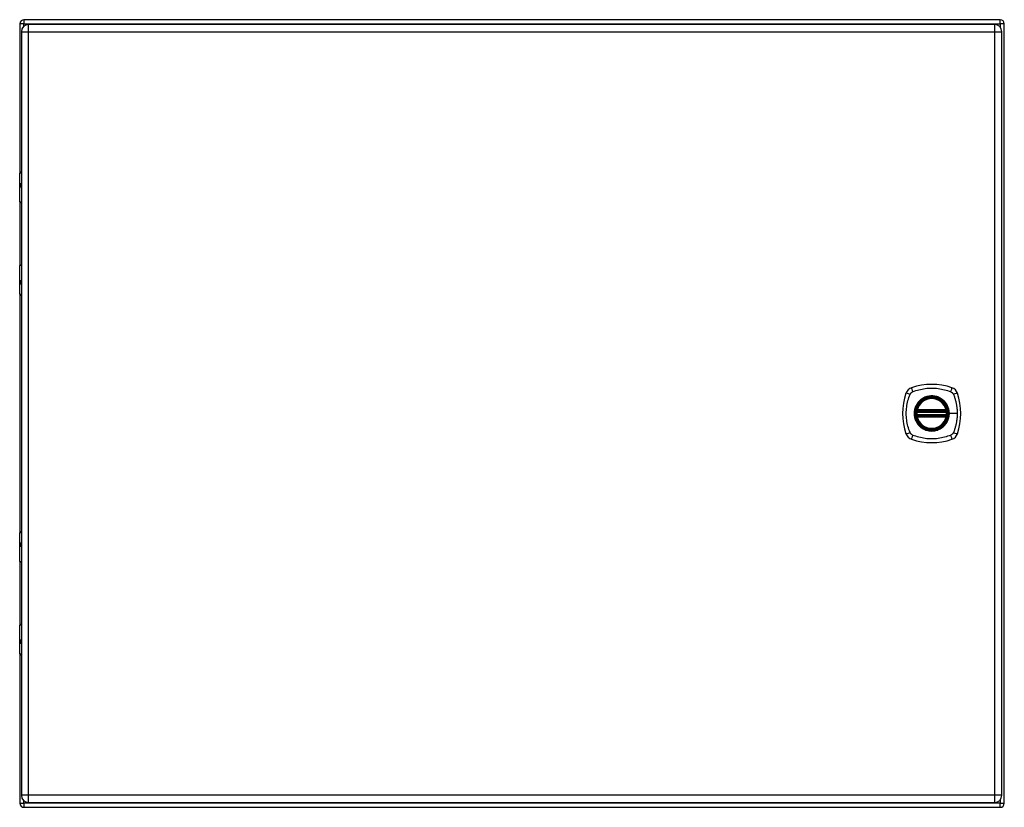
# Model space of a CAD drawing. Header units: inches. Extents: x 14 to 135, y 10 to 87.
# Tile 4 of 5: x 64 to 84, y 41 to 57. Entities that reach past the tile are written whole.
import ezdxf

# ---------------------------------------------------------------- set-up
doc = ezdxf.new("R2010")
doc.units = ezdxf.units.IN
doc.header["$MEASUREMENT"] = 0
doc.layers.add('Visible Edges(ANSI)', color=7, linetype='Continuous', lineweight=25)
doc.layers.add('Visible Tangent Edges(ANSI)', color=7, linetype='Continuous', lineweight=25)

msp = doc.modelspace()

# ---------------------------------------------------------------- linework, layer by layer
at = {"layer": 'Visible Edges(ANSI)'}
for p, q in [((63.803, 56.922), (63.803, 53.898)), ((83.719, 57.006), (63.887, 57.006)), ((83.606, 56.908), (63.98, 56.908)), ((83.803, 41.09), (83.803, 56.922)), ((63.834, 56.762), (63.834, 41.251)), ((83.752, 41.251), (83.752, 56.762)), ((63.8, 53.304), (63.8, 53.888)), ((63.82, 53.908), (63.834, 53.908)), ((63.834, 53.664), (63.831, 53.664)), ((63.831, 53.621), (63.834, 53.621)), ((63.803, 53.295), (63.803, 52.021)), ((63.834, 53.288), (63.816, 53.288)), ((63.8, 51.428), (63.8, 52.012)), ((63.816, 52.028), (63.834, 52.028)), ((63.834, 51.695), (63.831, 51.695)), ((63.831, 51.652), (63.834, 51.652)), ((63.803, 51.417), (63.803, 46.595)), ((63.834, 51.408), (63.82, 51.408)), ((82.032, 49.046), (82.625, 49.046)), ((82.036, 49.066), (82.621, 49.066)), ((82.625, 48.968), (82.032, 48.968)), ((82.621, 48.948), (82.036, 48.948)), ((63.8, 46.001), (63.8, 46.585)), ((63.82, 46.605), (63.834, 46.605)), ((63.834, 46.361), (63.831, 46.361)), ((63.831, 46.318), (63.834, 46.318)), ((63.803, 45.992), (63.803, 44.718)), ((63.834, 45.985), (63.816, 45.985)), ((63.8, 44.125), (63.8, 44.709)), ((63.816, 44.725), (63.834, 44.725)), ((63.834, 44.392), (63.831, 44.392)), ((63.831, 44.349), (63.834, 44.349)), ((63.803, 44.114), (63.803, 41.09)), ((63.834, 44.105), (63.82, 44.105)), ((63.887, 41.006), (83.719, 41.006)), ((63.98, 41.105), (83.606, 41.105))]:
    msp.add_line(p, q, dxfattribs=at)
at = {"layer": 'Visible Edges(ANSI)', "flags": 128}
for points in [[(82.02, 49.06), (82.02, 49.06), (82.02, 49.06), (82.02, 49.06), (82.02, 49.059), (82.02, 49.059), (82.02, 49.058), (82.02, 49.058), (82.019, 49.057), (82.019, 49.056), (82.019, 49.055), (82.019, 49.054), (82.019, 49.053), (82.019, 49.052), (82.019, 49.05), (82.018, 49.049), (82.018, 49.048), (82.018, 49.046), (82.018, 49.045), (82.018, 49.043), (82.017, 49.042), (82.017, 49.04), (82.017, 49.039), (82.017, 49.037), (82.017, 49.036)], [(82.64, 49.036), (82.64, 49.037), (82.64, 49.039), (82.64, 49.04), (82.639, 49.042), (82.639, 49.043), (82.639, 49.045), (82.639, 49.046), (82.639, 49.048), (82.639, 49.049), (82.638, 49.05), (82.638, 49.052), (82.638, 49.053), (82.638, 49.054), (82.638, 49.055), (82.638, 49.056), (82.637, 49.057), (82.637, 49.058), (82.637, 49.058), (82.637, 49.059), (82.637, 49.059), (82.637, 49.06), (82.637, 49.06), (82.637, 49.06), (82.637, 49.06)], [(82.017, 48.978), (82.017, 48.977), (82.017, 48.975), (82.017, 48.974), (82.017, 48.972), (82.018, 48.97), (82.018, 48.969), (82.018, 48.967), (82.018, 48.966), (82.018, 48.965), (82.019, 48.963), (82.019, 48.962), (82.019, 48.961), (82.019, 48.96), (82.019, 48.959), (82.019, 48.958), (82.019, 48.957), (82.02, 48.956), (82.02, 48.956), (82.02, 48.955), (82.02, 48.955), (82.02, 48.954), (82.02, 48.954), (82.02, 48.954), (82.02, 48.954)], [(82.637, 48.954), (82.637, 48.954), (82.637, 48.954), (82.637, 48.954), (82.637, 48.955), (82.637, 48.955), (82.637, 48.956), (82.637, 48.956), (82.637, 48.957), (82.638, 48.958), (82.638, 48.959), (82.638, 48.96), (82.638, 48.961), (82.638, 48.962), (82.638, 48.963), (82.639, 48.965), (82.639, 48.966), (82.639, 48.967), (82.639, 48.969), (82.639, 48.97), (82.639, 48.972), (82.64, 48.974), (82.64, 48.975), (82.64, 48.977), (82.64, 48.978)]]:
    msp.add_lwpolyline(points, dxfattribs=at)
at = {"layer": 'Visible Edges(ANSI)'}
for radius in [0.32, 0.315]:
    msp.add_circle((82.328, 49.007), radius, dxfattribs=at)
for centre, radius, start, end in [((63.887, 56.922), 0.084, 90, 180), ((63.98, 56.762), 0.146, 90, 180), ((83.606, 56.762), 0.146, 0, 90), ((83.719, 56.922), 0.084, 0, 90), ((63.82, 53.888), 0.0197, 90, 180), ((63.816, 53.304), 0.0157, 180, 270), ((63.816, 52.012), 0.0157, 90, 180), ((63.82, 51.428), 0.0197, 180, 270), ((83.017, 49.007), 1.28, 161.2278, 198.7722), ((81.974, 49.362), 0.177, 108.7722, 161.2278), ((82.328, 48.318), 1.28, 71.2278, 108.7722), ((82.683, 49.362), 0.177, 18.7722, 71.2278), ((81.639, 49.007), 1.28, 341.2278, 18.7722), ((82.328, 49.007), 0.313, 13.6344, 166.3656), ((82.328, 49.007), 0.313, 174.7499, 185.2501), ((82.328, 49.007), 0.313, 166.3656, 170.216), ((82.032, 49.058), 0.0118, 170.216, 270), ((82.036, 49.078), 0.0118, 166.3656, 270), ((82.621, 49.078), 0.0118, 270, 13.6344), ((82.625, 49.058), 0.0118, 270, 9.784), ((82.328, 49.007), 0.313, 9.784, 13.6344), ((82.328, 49.007), 0.313, 354.7499, 5.2501), ((82.032, 48.956), 0.0118, 90, 189.784), ((82.328, 49.007), 0.313, 189.784, 193.6344), ((82.036, 48.936), 0.0118, 90, 193.6344), ((82.328, 49.007), 0.313, 193.6344, 346.3656), ((82.621, 48.936), 0.0118, 346.3656, 90), ((82.625, 48.956), 0.0118, 350.216, 90), ((82.328, 49.007), 0.313, 346.3656, 350.216), ((81.974, 48.652), 0.177, 198.7722, 251.2278), ((82.328, 49.696), 1.28, 251.2278, 288.7722), ((82.683, 48.652), 0.177, 288.7722, 341.2278), ((63.82, 46.585), 0.0197, 90, 180), ((63.816, 46.001), 0.0157, 180, 270), ((63.816, 44.709), 0.0157, 90, 180), ((63.82, 44.125), 0.0197, 180, 270), ((63.98, 41.251), 0.146, 180, 270), ((83.606, 41.251), 0.146, 270, 0), ((63.887, 41.09), 0.084, 180, 270), ((83.719, 41.09), 0.084, 270, 0)]:
    msp.add_arc(centre, radius, start, end, dxfattribs=at)
at = {"layer": 'Visible Tangent Edges(ANSI)'}
for p, q in [((63.887, 56.922), (63.803, 56.922)), ((63.887, 57.006), (63.887, 56.922)), ((63.887, 56.922), (83.719, 56.922)), ((63.887, 56.874), (63.887, 56.922)), ((63.98, 56.762), (63.98, 56.908)), ((83.606, 56.908), (83.606, 56.762)), ((83.719, 56.922), (83.719, 57.006)), ((83.719, 56.922), (83.719, 56.855)), ((83.803, 56.922), (83.719, 56.922)), ((63.834, 56.762), (63.98, 56.762)), ((63.98, 56.762), (83.606, 56.762)), ((63.98, 41.251), (63.98, 56.762)), ((83.606, 56.762), (83.752, 56.762)), ((83.606, 56.762), (83.606, 41.251)), ((63.834, 53.888), (63.8, 53.888)), ((63.823, 53.674), (63.834, 53.674)), ((63.834, 53.611), (63.823, 53.611)), ((63.8, 53.304), (63.834, 53.304)), ((63.834, 52.012), (63.8, 52.012)), ((63.823, 51.705), (63.834, 51.705)), ((63.834, 51.642), (63.823, 51.642)), ((63.8, 51.428), (63.834, 51.428)), ((82.017, 49.036), (82.029, 49.034)), ((82.026, 49.059), (82.02, 49.06)), ((82.024, 49.081), (82.036, 49.078)), ((82.029, 49.034), (82.628, 49.034)), ((82.032, 49.046), (82.032, 49.056)), ((82.036, 49.066), (82.036, 49.078)), ((82.621, 49.078), (82.036, 49.078)), ((82.036, 49.056), (82.036, 49.066)), ((82.036, 49.056), (82.621, 49.056)), ((82.621, 49.078), (82.633, 49.081)), ((82.621, 49.078), (82.621, 49.066)), ((82.621, 49.066), (82.621, 49.056)), ((82.625, 49.056), (82.625, 49.046)), ((82.628, 49.034), (82.64, 49.036)), ((82.637, 49.06), (82.631, 49.059)), ((82.017, 48.978), (82.029, 48.979)), ((82.02, 48.954), (82.026, 48.955)), ((82.036, 48.936), (82.024, 48.933)), ((82.628, 48.979), (82.029, 48.979)), ((82.032, 48.957), (82.032, 48.968)), ((82.036, 48.948), (82.036, 48.958)), ((82.621, 48.958), (82.036, 48.958)), ((82.036, 48.936), (82.036, 48.948)), ((82.036, 48.936), (82.621, 48.936)), ((82.621, 48.958), (82.621, 48.948)), ((82.621, 48.948), (82.621, 48.936)), ((82.633, 48.933), (82.621, 48.936)), ((82.625, 48.968), (82.625, 48.957)), ((82.628, 48.979), (82.64, 48.978)), ((82.631, 48.955), (82.637, 48.954)), ((82.681, 49.007), (82.685, 49.007)), ((82.845, 49.007), (82.685, 49.007)), ((63.834, 46.585), (63.8, 46.585)), ((63.823, 46.371), (63.834, 46.371)), ((63.834, 46.308), (63.823, 46.308)), ((63.8, 46.001), (63.834, 46.001)), ((63.834, 44.709), (63.8, 44.709)), ((63.823, 44.402), (63.834, 44.402)), ((63.834, 44.339), (63.823, 44.339)), ((63.8, 44.125), (63.834, 44.125)), ((63.98, 41.251), (63.834, 41.251)), ((63.98, 41.105), (63.98, 41.251)), ((83.606, 41.251), (63.98, 41.251)), ((83.606, 41.251), (83.606, 41.105)), ((83.752, 41.251), (83.606, 41.251)), ((63.803, 41.09), (63.887, 41.09)), ((63.887, 41.09), (63.887, 41.139)), ((83.719, 41.09), (63.887, 41.09)), ((63.887, 41.09), (63.887, 41.006)), ((83.719, 41.158), (83.719, 41.09)), ((83.719, 41.09), (83.803, 41.09)), ((83.719, 41.006), (83.719, 41.09))]:
    msp.add_line(p, q, dxfattribs=at)
at = {"layer": 'Visible Tangent Edges(ANSI)', "flags": 128}
for points in [[(63.823, 53.674), (63.821, 53.673), (63.819, 53.673), (63.817, 53.672), (63.815, 53.67), (63.813, 53.668), (63.812, 53.665), (63.811, 53.662), (63.81, 53.658), (63.809, 53.655), (63.809, 53.651), (63.809, 53.646), (63.809, 53.642), (63.809, 53.638), (63.809, 53.634), (63.809, 53.63), (63.81, 53.626), (63.811, 53.622), (63.812, 53.619), (63.813, 53.617), (63.815, 53.614), (63.817, 53.613), (63.819, 53.612), (63.821, 53.611), (63.823, 53.611)], [(63.831, 53.621), (63.829, 53.621), (63.827, 53.621), (63.826, 53.622), (63.824, 53.623), (63.823, 53.625), (63.821, 53.626), (63.82, 53.629), (63.819, 53.631), (63.819, 53.634), (63.818, 53.636), (63.818, 53.639), (63.818, 53.642), (63.818, 53.645), (63.818, 53.648), (63.819, 53.651), (63.819, 53.653), (63.82, 53.656), (63.821, 53.658), (63.823, 53.66), (63.824, 53.661), (63.826, 53.662), (63.827, 53.663), (63.829, 53.664), (63.831, 53.664)], [(63.823, 51.705), (63.821, 51.705), (63.819, 51.704), (63.817, 51.703), (63.815, 51.701), (63.813, 51.699), (63.812, 51.697), (63.811, 51.693), (63.81, 51.69), (63.809, 51.686), (63.809, 51.682), (63.809, 51.678), (63.809, 51.674), (63.809, 51.669), (63.809, 51.665), (63.809, 51.661), (63.81, 51.657), (63.811, 51.654), (63.812, 51.651), (63.813, 51.648), (63.815, 51.646), (63.817, 51.644), (63.819, 51.643), (63.821, 51.642), (63.823, 51.642)], [(63.831, 51.652), (63.829, 51.652), (63.827, 51.653), (63.826, 51.653), (63.824, 51.655), (63.823, 51.656), (63.821, 51.658), (63.82, 51.66), (63.819, 51.662), (63.819, 51.665), (63.818, 51.668), (63.818, 51.671), (63.818, 51.674), (63.818, 51.677), (63.818, 51.68), (63.819, 51.682), (63.819, 51.685), (63.82, 51.687), (63.821, 51.689), (63.823, 51.691), (63.824, 51.693), (63.826, 51.694), (63.827, 51.695), (63.829, 51.695), (63.831, 51.695)], [(81.889, 49.395), (81.89, 49.398), (81.891, 49.401), (81.893, 49.404), (81.894, 49.406), (81.896, 49.409), (81.898, 49.411), (81.9, 49.414), (81.902, 49.416), (81.903, 49.419), (81.905, 49.421), (81.908, 49.423), (81.91, 49.426), (81.912, 49.428), (81.914, 49.43), (81.917, 49.432), (81.919, 49.434), (81.921, 49.436), (81.924, 49.438), (81.926, 49.439), (81.929, 49.441), (81.932, 49.443), (81.934, 49.444), (81.937, 49.445), (81.94, 49.447)], [(81.94, 49.447), (81.973, 49.461), (82.004, 49.471), (82.036, 49.481), (82.067, 49.489), (82.099, 49.497), (82.132, 49.504), (82.164, 49.51), (82.197, 49.515), (82.229, 49.519), (82.262, 49.521), (82.295, 49.523), (82.328, 49.523), (82.361, 49.523), (82.394, 49.521), (82.427, 49.519), (82.46, 49.515), (82.493, 49.51), (82.525, 49.504), (82.557, 49.497), (82.589, 49.49), (82.621, 49.481), (82.652, 49.471), (82.684, 49.461), (82.717, 49.447)], [(82.717, 49.447), (82.718, 49.446), (82.72, 49.445), (82.721, 49.445), (82.723, 49.444), (82.724, 49.443), (82.725, 49.443), (82.727, 49.442), (82.728, 49.441), (82.729, 49.44), (82.73, 49.439), (82.732, 49.438), (82.733, 49.438), (82.734, 49.437), (82.736, 49.436), (82.737, 49.435), (82.738, 49.434), (82.739, 49.433), (82.74, 49.432), (82.742, 49.431), (82.743, 49.43), (82.744, 49.429), (82.745, 49.428), (82.746, 49.427), (82.747, 49.426)], [(82.747, 49.426), (82.748, 49.425), (82.749, 49.423), (82.75, 49.422), (82.751, 49.421), (82.752, 49.42), (82.753, 49.419), (82.754, 49.418), (82.755, 49.416), (82.756, 49.415), (82.757, 49.414), (82.758, 49.413), (82.759, 49.412), (82.76, 49.41), (82.761, 49.409), (82.762, 49.408), (82.762, 49.406), (82.763, 49.405), (82.764, 49.404), (82.765, 49.402), (82.766, 49.401), (82.766, 49.4), (82.767, 49.398), (82.768, 49.397), (82.768, 49.395)], [(81.889, 48.618), (81.875, 48.652), (81.864, 48.683), (81.855, 48.714), (81.846, 48.746), (81.838, 48.778), (81.831, 48.81), (81.825, 48.842), (81.821, 48.875), (81.817, 48.908), (81.814, 48.941), (81.812, 48.974), (81.812, 49.007), (81.812, 49.04), (81.814, 49.073), (81.817, 49.106), (81.821, 49.138), (81.825, 49.171), (81.831, 49.203), (81.838, 49.236), (81.846, 49.268), (81.855, 49.299), (81.864, 49.331), (81.875, 49.362), (81.889, 49.395)], [(82.054, 49.234), (82.041, 49.218), (82.03, 49.201), (82.019, 49.184), (82.009, 49.166), (82, 49.147), (81.993, 49.128), (81.986, 49.108), (81.981, 49.088), (81.977, 49.068), (81.974, 49.048), (81.972, 49.027), (81.972, 49.007), (81.972, 48.986), (81.974, 48.966), (81.977, 48.945), (81.981, 48.925), (81.986, 48.905), (81.993, 48.886), (82.001, 48.867), (82.009, 48.848), (82.019, 48.83), (82.03, 48.812), (82.041, 48.795), (82.054, 48.779)], [(82.681, 49.007), (82.669, 48.916), (82.633, 48.831), (82.577, 48.757), (82.505, 48.702), (82.419, 48.667), (82.328, 48.655), (82.237, 48.667), (82.152, 48.702), (82.079, 48.758), (82.023, 48.831), (81.988, 48.916), (81.976, 49.007), (81.988, 49.098), (82.024, 49.184), (82.079, 49.256), (82.152, 49.312), (82.237, 49.347), (82.329, 49.359), (82.42, 49.347), (82.505, 49.312), (82.578, 49.256), (82.634, 49.183), (82.669, 49.098), (82.681, 49.007)], [(82.101, 49.282), (82.099, 49.28), (82.097, 49.278), (82.095, 49.276), (82.092, 49.274), (82.09, 49.272), (82.088, 49.271), (82.086, 49.269), (82.084, 49.267), (82.082, 49.265), (82.08, 49.263), (82.078, 49.261), (82.076, 49.259), (82.074, 49.257), (82.072, 49.255), (82.07, 49.253), (82.069, 49.251), (82.067, 49.249), (82.065, 49.247), (82.063, 49.245), (82.061, 49.243), (82.059, 49.241), (82.057, 49.239), (82.056, 49.237), (82.054, 49.234)], [(82.556, 49.282), (82.54, 49.294), (82.523, 49.306), (82.505, 49.317), (82.487, 49.326), (82.469, 49.335), (82.449, 49.343), (82.43, 49.349), (82.41, 49.354), (82.39, 49.358), (82.37, 49.361), (82.349, 49.363), (82.328, 49.364), (82.308, 49.363), (82.287, 49.361), (82.267, 49.358), (82.247, 49.354), (82.227, 49.349), (82.207, 49.342), (82.188, 49.335), (82.169, 49.326), (82.151, 49.317), (82.134, 49.306), (82.117, 49.294), (82.101, 49.282)], [(82.603, 49.234), (82.601, 49.237), (82.599, 49.239), (82.598, 49.241), (82.596, 49.243), (82.594, 49.245), (82.592, 49.247), (82.59, 49.249), (82.588, 49.251), (82.586, 49.253), (82.585, 49.255), (82.583, 49.257), (82.581, 49.259), (82.579, 49.261), (82.577, 49.263), (82.575, 49.265), (82.573, 49.267), (82.571, 49.269), (82.569, 49.271), (82.567, 49.272), (82.564, 49.274), (82.562, 49.276), (82.56, 49.278), (82.558, 49.28), (82.556, 49.282)], [(82.685, 49.007), (82.685, 49.017), (82.685, 49.027), (82.684, 49.038), (82.683, 49.048), (82.682, 49.058), (82.68, 49.068), (82.678, 49.078), (82.676, 49.089), (82.673, 49.099), (82.671, 49.108), (82.667, 49.118), (82.664, 49.128), (82.66, 49.138), (82.657, 49.147), (82.652, 49.156), (82.648, 49.166), (82.643, 49.175), (82.638, 49.184), (82.633, 49.193), (82.627, 49.201), (82.622, 49.21), (82.616, 49.218), (82.61, 49.226), (82.603, 49.234)], [(82.768, 49.395), (82.777, 49.377), (82.782, 49.362), (82.788, 49.346), (82.793, 49.331), (82.798, 49.315), (82.802, 49.3), (82.807, 49.284), (82.811, 49.268), (82.815, 49.252), (82.819, 49.236), (82.822, 49.22), (82.826, 49.204), (82.829, 49.187), (82.832, 49.171), (82.834, 49.155), (82.836, 49.139), (82.838, 49.122), (82.84, 49.106), (82.842, 49.089), (82.843, 49.073), (82.844, 49.056), (82.844, 49.04), (82.845, 49.023), (82.845, 49.007)], [(82.024, 49.081), (82.024, 49.08), (82.024, 49.079), (82.024, 49.078), (82.024, 49.077), (82.023, 49.076), (82.023, 49.075), (82.023, 49.074), (82.023, 49.073), (82.023, 49.072), (82.023, 49.071), (82.023, 49.07), (82.023, 49.069), (82.023, 49.068), (82.023, 49.067), (82.024, 49.067), (82.024, 49.066), (82.024, 49.065), (82.024, 49.064), (82.024, 49.063), (82.025, 49.062), (82.025, 49.061), (82.025, 49.061), (82.026, 49.06), (82.026, 49.059)], [(82.026, 49.059), (82.026, 49.059), (82.026, 49.059), (82.027, 49.059), (82.027, 49.058), (82.027, 49.058), (82.027, 49.058), (82.027, 49.058), (82.028, 49.058), (82.028, 49.058), (82.028, 49.058), (82.028, 49.057), (82.029, 49.057), (82.029, 49.057), (82.029, 49.057), (82.029, 49.057), (82.03, 49.057), (82.03, 49.057), (82.03, 49.057), (82.03, 49.057), (82.031, 49.057), (82.031, 49.057), (82.031, 49.056), (82.031, 49.056), (82.032, 49.056)], [(82.029, 49.034), (82.029, 49.035), (82.029, 49.036), (82.029, 49.037), (82.029, 49.038), (82.029, 49.038), (82.03, 49.039), (82.03, 49.04), (82.03, 49.04), (82.03, 49.041), (82.03, 49.042), (82.03, 49.042), (82.031, 49.043), (82.031, 49.043), (82.031, 49.044), (82.031, 49.044), (82.031, 49.045), (82.031, 49.045), (82.031, 49.045), (82.031, 49.046), (82.032, 49.046), (82.032, 49.046), (82.032, 49.046), (82.032, 49.046), (82.032, 49.046)], [(82.032, 49.056), (82.032, 49.056), (82.032, 49.056), (82.032, 49.056), (82.032, 49.056), (82.033, 49.056), (82.033, 49.056), (82.033, 49.056), (82.033, 49.056), (82.033, 49.056), (82.033, 49.056), (82.034, 49.056), (82.034, 49.056), (82.034, 49.056), (82.034, 49.056), (82.034, 49.056), (82.034, 49.056), (82.035, 49.056), (82.035, 49.056), (82.035, 49.056), (82.035, 49.056), (82.035, 49.056), (82.035, 49.056), (82.036, 49.056), (82.036, 49.056)], [(82.621, 49.056), (82.621, 49.056), (82.622, 49.056), (82.622, 49.056), (82.622, 49.056), (82.622, 49.056), (82.622, 49.056), (82.622, 49.056), (82.623, 49.056), (82.623, 49.056), (82.623, 49.056), (82.623, 49.056), (82.623, 49.056), (82.623, 49.056), (82.624, 49.056), (82.624, 49.056), (82.624, 49.056), (82.624, 49.056), (82.624, 49.056), (82.624, 49.056), (82.625, 49.056), (82.625, 49.056), (82.625, 49.056), (82.625, 49.056), (82.625, 49.056)], [(82.625, 49.056), (82.626, 49.056), (82.626, 49.056), (82.626, 49.057), (82.626, 49.057), (82.627, 49.057), (82.627, 49.057), (82.627, 49.057), (82.627, 49.057), (82.628, 49.057), (82.628, 49.057), (82.628, 49.057), (82.628, 49.057), (82.629, 49.057), (82.629, 49.058), (82.629, 49.058), (82.629, 49.058), (82.63, 49.058), (82.63, 49.058), (82.63, 49.058), (82.63, 49.058), (82.63, 49.059), (82.631, 49.059), (82.631, 49.059), (82.631, 49.059)], [(82.625, 49.046), (82.625, 49.046), (82.625, 49.046), (82.625, 49.046), (82.625, 49.046), (82.625, 49.046), (82.626, 49.045), (82.626, 49.045), (82.626, 49.045), (82.626, 49.044), (82.626, 49.044), (82.626, 49.043), (82.626, 49.043), (82.627, 49.042), (82.627, 49.042), (82.627, 49.041), (82.627, 49.04), (82.627, 49.04), (82.627, 49.039), (82.628, 49.038), (82.628, 49.038), (82.628, 49.037), (82.628, 49.036), (82.628, 49.035), (82.628, 49.034)], [(82.631, 49.059), (82.631, 49.06), (82.632, 49.061), (82.632, 49.061), (82.632, 49.062), (82.633, 49.063), (82.633, 49.064), (82.633, 49.065), (82.633, 49.066), (82.633, 49.067), (82.634, 49.067), (82.634, 49.068), (82.634, 49.069), (82.634, 49.07), (82.634, 49.071), (82.634, 49.072), (82.634, 49.073), (82.634, 49.074), (82.634, 49.075), (82.633, 49.076), (82.633, 49.077), (82.633, 49.078), (82.633, 49.079), (82.633, 49.08), (82.633, 49.081)], [(82.026, 48.955), (82.026, 48.954), (82.025, 48.953), (82.025, 48.952), (82.025, 48.952), (82.024, 48.951), (82.024, 48.95), (82.024, 48.949), (82.024, 48.948), (82.024, 48.947), (82.023, 48.946), (82.023, 48.945), (82.023, 48.944), (82.023, 48.944), (82.023, 48.943), (82.023, 48.942), (82.023, 48.941), (82.023, 48.94), (82.023, 48.939), (82.023, 48.938), (82.024, 48.937), (82.024, 48.936), (82.024, 48.935), (82.024, 48.934), (82.024, 48.933)], [(82.032, 48.957), (82.031, 48.957), (82.031, 48.957), (82.031, 48.957), (82.031, 48.957), (82.03, 48.957), (82.03, 48.957), (82.03, 48.957), (82.03, 48.957), (82.029, 48.957), (82.029, 48.957), (82.029, 48.957), (82.029, 48.956), (82.028, 48.956), (82.028, 48.956), (82.028, 48.956), (82.028, 48.956), (82.027, 48.956), (82.027, 48.956), (82.027, 48.956), (82.027, 48.955), (82.027, 48.955), (82.026, 48.955), (82.026, 48.955), (82.026, 48.955)], [(82.032, 48.968), (82.032, 48.968), (82.032, 48.968), (82.032, 48.968), (82.032, 48.968), (82.031, 48.968), (82.031, 48.968), (82.031, 48.969), (82.031, 48.969), (82.031, 48.97), (82.031, 48.97), (82.031, 48.97), (82.031, 48.971), (82.03, 48.972), (82.03, 48.972), (82.03, 48.973), (82.03, 48.973), (82.03, 48.974), (82.03, 48.975), (82.029, 48.976), (82.029, 48.976), (82.029, 48.977), (82.029, 48.978), (82.029, 48.979), (82.029, 48.979)], [(82.036, 48.958), (82.036, 48.958), (82.035, 48.958), (82.035, 48.958), (82.035, 48.958), (82.035, 48.958), (82.035, 48.958), (82.035, 48.958), (82.034, 48.958), (82.034, 48.958), (82.034, 48.958), (82.034, 48.958), (82.034, 48.958), (82.034, 48.958), (82.033, 48.958), (82.033, 48.958), (82.033, 48.958), (82.033, 48.958), (82.033, 48.958), (82.033, 48.958), (82.032, 48.958), (82.032, 48.957), (82.032, 48.957), (82.032, 48.957), (82.032, 48.957)], [(82.603, 48.779), (82.61, 48.787), (82.616, 48.796), (82.622, 48.804), (82.628, 48.812), (82.633, 48.821), (82.638, 48.83), (82.643, 48.839), (82.648, 48.848), (82.652, 48.857), (82.657, 48.867), (82.661, 48.876), (82.664, 48.886), (82.667, 48.896), (82.671, 48.905), (82.673, 48.915), (82.676, 48.925), (82.678, 48.935), (82.68, 48.946), (82.682, 48.956), (82.683, 48.966), (82.684, 48.976), (82.685, 48.986), (82.685, 48.997), (82.685, 49.007)], [(82.625, 48.957), (82.625, 48.957), (82.625, 48.957), (82.625, 48.957), (82.625, 48.958), (82.624, 48.958), (82.624, 48.958), (82.624, 48.958), (82.624, 48.958), (82.624, 48.958), (82.624, 48.958), (82.623, 48.958), (82.623, 48.958), (82.623, 48.958), (82.623, 48.958), (82.623, 48.958), (82.623, 48.958), (82.622, 48.958), (82.622, 48.958), (82.622, 48.958), (82.622, 48.958), (82.622, 48.958), (82.622, 48.958), (82.621, 48.958), (82.621, 48.958)], [(82.628, 48.979), (82.628, 48.979), (82.628, 48.978), (82.628, 48.977), (82.628, 48.976), (82.628, 48.976), (82.627, 48.975), (82.627, 48.974), (82.627, 48.973), (82.627, 48.973), (82.627, 48.972), (82.627, 48.972), (82.626, 48.971), (82.626, 48.97), (82.626, 48.97), (82.626, 48.97), (82.626, 48.969), (82.626, 48.969), (82.626, 48.968), (82.625, 48.968), (82.625, 48.968), (82.625, 48.968), (82.625, 48.968), (82.625, 48.968), (82.625, 48.968)], [(82.631, 48.955), (82.631, 48.955), (82.631, 48.955), (82.63, 48.955), (82.63, 48.955), (82.63, 48.956), (82.63, 48.956), (82.63, 48.956), (82.629, 48.956), (82.629, 48.956), (82.629, 48.956), (82.629, 48.956), (82.628, 48.956), (82.628, 48.957), (82.628, 48.957), (82.628, 48.957), (82.627, 48.957), (82.627, 48.957), (82.627, 48.957), (82.627, 48.957), (82.626, 48.957), (82.626, 48.957), (82.626, 48.957), (82.626, 48.957), (82.625, 48.957)], [(82.633, 48.933), (82.633, 48.934), (82.633, 48.935), (82.633, 48.936), (82.633, 48.937), (82.633, 48.938), (82.634, 48.939), (82.634, 48.94), (82.634, 48.941), (82.634, 48.942), (82.634, 48.943), (82.634, 48.944), (82.634, 48.944), (82.634, 48.945), (82.634, 48.946), (82.633, 48.947), (82.633, 48.948), (82.633, 48.949), (82.633, 48.95), (82.633, 48.951), (82.632, 48.952), (82.632, 48.952), (82.632, 48.953), (82.631, 48.954), (82.631, 48.955)], [(82.845, 49.007), (82.845, 48.99), (82.844, 48.974), (82.844, 48.957), (82.843, 48.941), (82.842, 48.924), (82.84, 48.908), (82.838, 48.892), (82.836, 48.875), (82.834, 48.859), (82.832, 48.843), (82.829, 48.826), (82.826, 48.81), (82.822, 48.794), (82.819, 48.778), (82.815, 48.762), (82.811, 48.746), (82.807, 48.73), (82.802, 48.714), (82.798, 48.699), (82.793, 48.683), (82.788, 48.667), (82.782, 48.652), (82.777, 48.636), (82.768, 48.618)], [(81.94, 48.567), (81.937, 48.568), (81.934, 48.57), (81.932, 48.571), (81.929, 48.573), (81.926, 48.575), (81.924, 48.576), (81.921, 48.578), (81.919, 48.58), (81.917, 48.582), (81.914, 48.584), (81.912, 48.586), (81.91, 48.588), (81.908, 48.59), (81.906, 48.593), (81.904, 48.595), (81.902, 48.597), (81.9, 48.6), (81.898, 48.602), (81.896, 48.605), (81.894, 48.607), (81.893, 48.61), (81.891, 48.613), (81.89, 48.616), (81.889, 48.618)], [(82.054, 48.779), (82.056, 48.777), (82.057, 48.775), (82.059, 48.773), (82.061, 48.771), (82.063, 48.769), (82.065, 48.767), (82.067, 48.765), (82.069, 48.763), (82.07, 48.761), (82.072, 48.759), (82.074, 48.757), (82.076, 48.755), (82.078, 48.753), (82.08, 48.751), (82.082, 48.749), (82.084, 48.747), (82.086, 48.745), (82.088, 48.743), (82.09, 48.741), (82.092, 48.74), (82.095, 48.738), (82.097, 48.736), (82.099, 48.734), (82.101, 48.732)], [(82.101, 48.732), (82.117, 48.72), (82.134, 48.708), (82.152, 48.697), (82.17, 48.688), (82.188, 48.679), (82.208, 48.671), (82.227, 48.665), (82.247, 48.66), (82.267, 48.655), (82.287, 48.652), (82.308, 48.651), (82.328, 48.65), (82.349, 48.651), (82.37, 48.652), (82.39, 48.655), (82.41, 48.66), (82.43, 48.665), (82.45, 48.671), (82.469, 48.679), (82.487, 48.688), (82.506, 48.697), (82.523, 48.708), (82.54, 48.72), (82.556, 48.732)], [(82.556, 48.732), (82.558, 48.734), (82.56, 48.736), (82.562, 48.738), (82.564, 48.74), (82.567, 48.741), (82.569, 48.743), (82.571, 48.745), (82.573, 48.747), (82.575, 48.749), (82.577, 48.751), (82.579, 48.753), (82.581, 48.755), (82.583, 48.757), (82.584, 48.759), (82.586, 48.761), (82.588, 48.763), (82.59, 48.765), (82.592, 48.767), (82.594, 48.769), (82.596, 48.771), (82.598, 48.773), (82.599, 48.775), (82.601, 48.777), (82.603, 48.779)], [(82.768, 48.618), (82.767, 48.616), (82.766, 48.613), (82.764, 48.61), (82.763, 48.607), (82.761, 48.605), (82.759, 48.602), (82.757, 48.6), (82.755, 48.597), (82.754, 48.595), (82.751, 48.593), (82.749, 48.59), (82.747, 48.588), (82.745, 48.586), (82.743, 48.584), (82.74, 48.582), (82.738, 48.58), (82.736, 48.578), (82.733, 48.576), (82.731, 48.575), (82.728, 48.573), (82.725, 48.571), (82.723, 48.57), (82.72, 48.568), (82.717, 48.567)], [(82.717, 48.567), (82.684, 48.553), (82.652, 48.543), (82.621, 48.533), (82.589, 48.524), (82.557, 48.516), (82.525, 48.51), (82.493, 48.504), (82.46, 48.499), (82.427, 48.495), (82.394, 48.492), (82.361, 48.491), (82.328, 48.49), (82.295, 48.491), (82.262, 48.493), (82.229, 48.495), (82.197, 48.499), (82.164, 48.504), (82.132, 48.51), (82.099, 48.517), (82.067, 48.524), (82.036, 48.533), (82.004, 48.543), (81.973, 48.553), (81.94, 48.567)], [(63.823, 46.371), (63.821, 46.37), (63.819, 46.37), (63.817, 46.369), (63.815, 46.367), (63.813, 46.365), (63.812, 46.362), (63.811, 46.359), (63.81, 46.355), (63.809, 46.352), (63.809, 46.348), (63.809, 46.343), (63.809, 46.339), (63.809, 46.335), (63.809, 46.331), (63.809, 46.327), (63.81, 46.323), (63.811, 46.319), (63.812, 46.316), (63.813, 46.314), (63.815, 46.311), (63.817, 46.31), (63.819, 46.309), (63.821, 46.308), (63.823, 46.308)], [(63.831, 46.318), (63.829, 46.318), (63.827, 46.318), (63.826, 46.319), (63.824, 46.32), (63.823, 46.322), (63.821, 46.323), (63.82, 46.326), (63.819, 46.328), (63.819, 46.331), (63.818, 46.333), (63.818, 46.336), (63.818, 46.339), (63.818, 46.342), (63.818, 46.345), (63.819, 46.348), (63.819, 46.35), (63.82, 46.353), (63.821, 46.355), (63.823, 46.357), (63.824, 46.358), (63.826, 46.359), (63.827, 46.36), (63.829, 46.361), (63.831, 46.361)], [(63.823, 44.402), (63.821, 44.402), (63.819, 44.401), (63.817, 44.4), (63.815, 44.398), (63.813, 44.396), (63.812, 44.394), (63.811, 44.39), (63.81, 44.387), (63.809, 44.383), (63.809, 44.379), (63.809, 44.375), (63.809, 44.371), (63.809, 44.366), (63.809, 44.362), (63.809, 44.358), (63.81, 44.354), (63.811, 44.351), (63.812, 44.348), (63.813, 44.345), (63.815, 44.343), (63.817, 44.341), (63.819, 44.34), (63.821, 44.339), (63.823, 44.339)], [(63.831, 44.349), (63.829, 44.349), (63.827, 44.35), (63.826, 44.35), (63.824, 44.352), (63.823, 44.353), (63.821, 44.355), (63.82, 44.357), (63.819, 44.359), (63.819, 44.362), (63.818, 44.365), (63.818, 44.368), (63.818, 44.371), (63.818, 44.374), (63.818, 44.377), (63.819, 44.379), (63.819, 44.382), (63.82, 44.384), (63.821, 44.386), (63.823, 44.388), (63.824, 44.39), (63.826, 44.391), (63.827, 44.392), (63.829, 44.392), (63.831, 44.392)]]:
    msp.add_lwpolyline(points, dxfattribs=at)
at = {"layer": 'Visible Tangent Edges(ANSI)'}
for radius in [0.346, 0.342, 0.325, 0.324]:
    msp.add_circle((82.328, 49.007), radius, dxfattribs=at)
for start, end in [(13.6344, 166.3656), (174.7499, 185.2501), (354.7499, 5.2501), (193.6344, 346.3656)]:
    msp.add_arc((82.328, 49.007), 0.301, start, end, dxfattribs=at)
for centre, major_axis, ratio, start_param, end_param in [((63.831, 53.674), (0, -0.00984), 0.879139, 4.712389, 6.283185), ((63.831, 53.611), (0, 0.00984), 0.879139, 0, 1.570796), ((63.831, 51.705), (0, -0.00984), 0.879139, 4.712389, 6.283185), ((63.831, 51.642), (0, 0.00984), 0.879139, 0, 1.570796), ((81.916, 49.381), (-0.112, 0.037), 0.042597, 4.975842, 6.113112), ((81.954, 49.419), (-0.037, 0.112), 0.042597, 0.170073, 1.307344), ((82.703, 49.419), (0.037, 0.112), 0.042597, 4.975842, 6.113112), ((82.741, 49.381), (0.112, 0.037), 0.042597, 0.170073, 1.307344), ((82.02, 49.06), (0.00773, 0.00893), 0.431674, 4.96723, 6.283185), ((82.032, 49.055), (0.0021, 0.0116), 0.025638, 0, 1.426581), ((82.625, 49.055), (-0.0021, 0.0116), 0.025638, 4.856604, 6.283185), ((82.637, 49.06), (-0.00773, 0.00893), 0.431674, 0, 1.315955), ((82.02, 48.954), (0.00773, -0.00893), 0.431674, 0, 1.315955), ((82.032, 48.959), (0.0021, -0.0116), 0.025638, 4.856604, 6.283185), ((82.625, 48.959), (-0.0021, -0.0116), 0.025638, 0, 1.426581), ((82.637, 48.954), (-0.00773, -0.00893), 0.431674, 4.96723, 6.283185), ((81.916, 48.633), (-0.112, -0.037), 0.042597, 0.170073, 1.307344), ((82.741, 48.633), (0.112, -0.037), 0.042597, 4.975842, 6.113112), ((81.954, 48.595), (-0.037, -0.112), 0.042597, 4.975842, 6.113112), ((82.703, 48.595), (0.037, -0.112), 0.042597, 0.170073, 1.307344), ((63.831, 46.371), (0, -0.00984), 0.879139, 4.712389, 6.283185), ((63.831, 46.308), (0, 0.00984), 0.879139, 0, 1.570796), ((63.831, 44.402), (0, -0.00984), 0.879139, 4.712389, 6.283185), ((63.831, 44.339), (0, 0.00984), 0.879139, 0, 1.570796)]:
    msp.add_ellipse(centre, major_axis=major_axis, ratio=ratio, start_param=start_param, end_param=end_param, dxfattribs=at)

doc.saveas('drawing.dxf')
